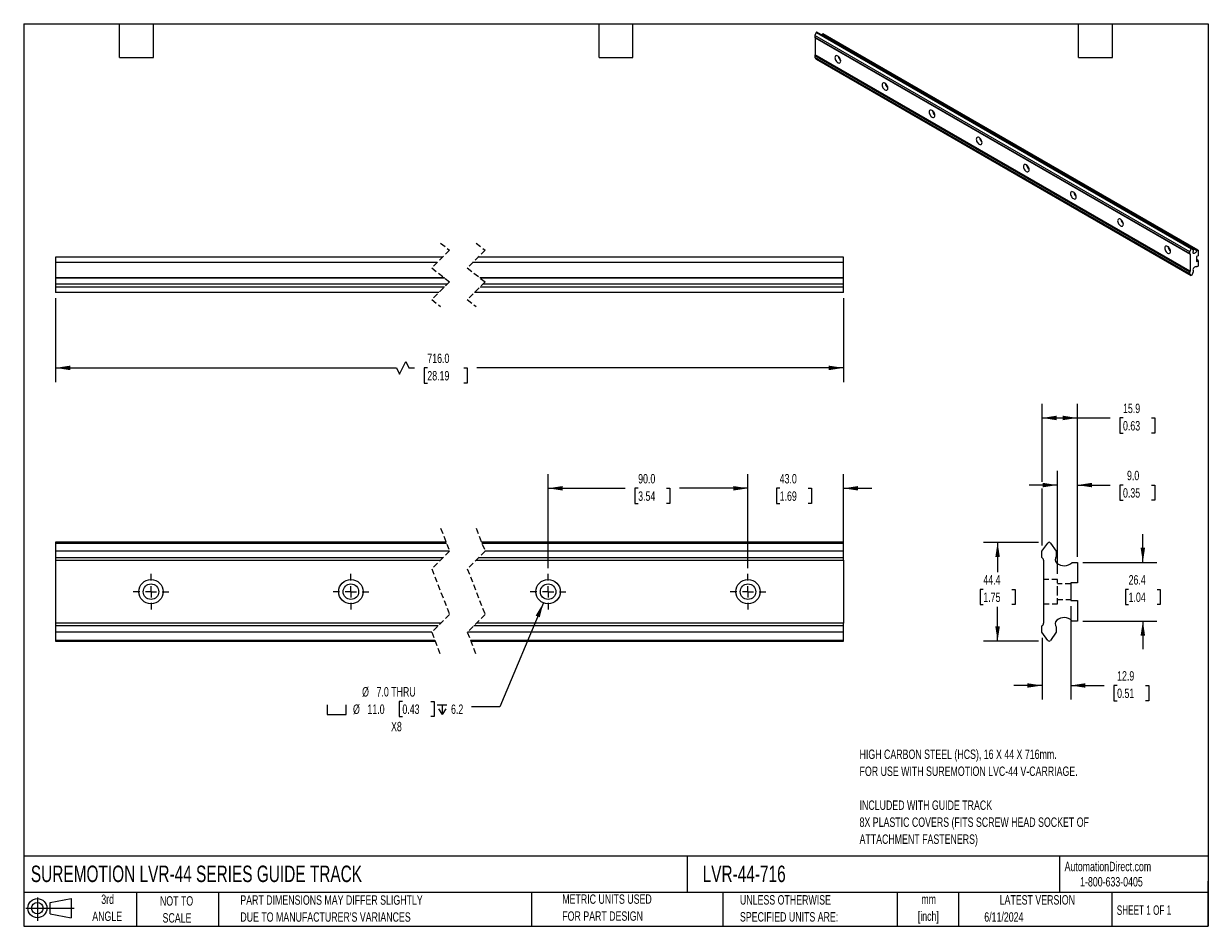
# Model space of a CAD drawing. Header units: millimetres. Extents: x 13 to 546, y 13 to 419.
import ezdxf

# ---------------------------------------------------------------- set-up
doc = ezdxf.new("R2010")
doc.units = ezdxf.units.MM
doc.header["$LTSCALE"] = 2
doc.linetypes.add('CENTERX2', pattern=[20.32, 12.7, -2.54, 2.54, -2.54])
doc.linetypes.add('HIDDEN', pattern=[1.905, 1.27, -0.635])
for name, color, linetype in [('CENTER', 40, 'CENTERX2'), ('HIDDEN', 102, 'HIDDEN'), ('SLD-DEFPOINTS', 7, 'Continuous')]:
    doc.layers.add(name, color=color, linetype=linetype)
doc.layers.add('DIMENSIONS', color=140, linetype='Continuous', lineweight=25)
doc.layers.add('TEXT', color=140, linetype='Continuous', lineweight=25)
doc.styles.add('SLDTEXTSTYLE0', font='TXT', dxfattribs={"width": 0.7})
doc.styles.add('SLDTEXTSTYLE1', font='TXT', dxfattribs={"width": 0.65})
doc.dimstyles.new('SLDDIMSTYLE0', dxfattribs={"dimtxt": 4.316016, "dimasz": 6.604, "dimexe": 0, "dimexo": 0.0625, "dimgap": 1.079004, "dimtad": 0, "dimtih": 1, "dimtoh": 1, "dimrnd": 1e-09, "dimzin": 4, "dimdsep": 46, "dimtxsty": 'SLDTEXTSTYLE0', "dimsah": 1, "dimcen": 0.09, "dimadec": 0, "dimazin": 1, "dimtfac": 1, "dimtmove": 0, "dimatfit": 0, "dimfxl": 0, "dimfrac": 2, "dimtolj": 1, "dimtzin": 12, "dimarcsym": 0})
doc.dimstyles.new('SLDDIMSTYLE1', dxfattribs={"dimtxt": 4.316016, "dimasz": 6.604, "dimexe": 0, "dimexo": 0.0625, "dimgap": 1.079004, "dimtad": 0, "dimtih": 1, "dimtoh": 1, "dimrnd": 1e-09, "dimzin": 4, "dimdsep": 46, "dimtxsty": 'SLDTEXTSTYLE0', "dimsah": 1, "dimcen": 0.09, "dimadec": 0, "dimazin": 1, "dimtfac": 1, "dimtofl": 0, "dimtmove": 0, "dimatfit": 3, "dimfxl": 0, "dimfrac": 2, "dimtolj": 1, "dimtzin": 12, "dimarcsym": 0})
doc.dimstyles.new('SLDDIMSTYLE2', dxfattribs={"dimtxt": 4.316016, "dimasz": 6.604, "dimexe": 0, "dimexo": 0.0625, "dimgap": 1.079004, "dimtad": 0, "dimtih": 1, "dimtoh": 1, "dimrnd": 1e-09, "dimzin": 4, "dimdsep": 46, "dimtxsty": 'SLDTEXTSTYLE0', "dimsah": 1, "dimcen": 0, "dimadec": 0, "dimazin": 1, "dimtfac": 1, "dimtofl": 0, "dimtmove": 0, "dimatfit": 3, "dimfxl": 0, "dimfrac": 2, "dimtolj": 1, "dimtzin": 12, "dimarcsym": 0})
doc.dimstyles.new('SLDDIMSTYLE3', dxfattribs={"dimtxt": 4.316016, "dimasz": 6.604, "dimexe": 0, "dimexo": 0.0625, "dimgap": 1.079004, "dimtad": 0, "dimtih": 1, "dimtoh": 1, "dimrnd": 1e-09, "dimzin": 12, "dimdsep": 46, "dimtxsty": 'SLDTEXTSTYLE0', "dimsah": 1, "dimcen": 0.09, "dimadec": 0, "dimazin": 3, "dimtfac": 1, "dimtmove": 0, "dimatfit": 0, "dimfxl": 0, "dimfrac": 2, "dimtolj": 1, "dimtzin": 12, "dimarcsym": 0})
doc.dimstyles.new('SLDDIMSTYLE4', dxfattribs={"dimtxt": 4.316016, "dimasz": 6.604, "dimexe": 0, "dimexo": 0.0625, "dimgap": 1.079004, "dimtad": 0, "dimtih": 1, "dimtoh": 1, "dimrnd": 1e-09, "dimzin": 12, "dimdsep": 46, "dimtxsty": 'SLDTEXTSTYLE0', "dimsah": 1, "dimcen": 0.09, "dimadec": 0, "dimazin": 3, "dimtfac": 1, "dimtofl": 0, "dimtmove": 0, "dimatfit": 3, "dimfxl": 0, "dimfrac": 2, "dimtolj": 1, "dimtzin": 12, "dimarcsym": 0})

# ---------------------------------------------------------------- blocks, each defined once
blk = doc.blocks.new('Block11')
at = {"color": 7, "linetype": 'Continuous', "lineweight": 18}
for p, q in [((0, 5.76), (21.75, 5.76)), ((5.18, 10.62), (5.18, 0)), ((10.96, 8.33), (20.35, 10.06)), ((10.96, 3.19), (10.96, 8.33)), ((20.35, 10.06), (20.35, 1.46)), ((10.96, 3.19), (20.35, 1.46))]:
    blk.add_line(p, q, dxfattribs=at)
for radius in [4.3, 2.57]:
    blk.add_circle((5.18, 5.76), radius, dxfattribs=at)
blk = doc.blocks.new('Block12')
at = {"layer": 'SLD-DEFPOINTS'}
blk.add_blockref('Block11', (0, 0), dxfattribs=at)
blk = doc.blocks.new('_D')
at = {"layer": 'DIMENSIONS'}
for p, q in [((338.83, 173.94), (338.83, 216.26)), ((381.83, 181.78), (381.83, 216.26)), ((338.83, 209.91), (326.13, 209.91)), ((353.1, 209.91), (351.65, 209.91)), ((351.65, 209.91), (351.65, 203.05)), ((365.93, 209.91), (367.38, 209.91)), ((367.38, 209.91), (367.38, 203.05)), ((381.83, 209.91), (394.53, 209.91)), ((351.65, 203.05), (353.1, 203.05)), ((367.38, 203.05), (365.93, 203.05))]:
    blk.add_line(p, q, dxfattribs=at)
for points in [[(338.83, 209.91), (332.23, 210.93), (332.23, 208.9)], [(381.83, 209.91), (388.44, 208.9), (388.44, 210.93)]]:
    blk.add_solid(points, dxfattribs=at)
at = {"layer": 'DIMENSIONS', "char_height": 4.233, "attachment_point": 1, "style": 'SLDTEXTSTYLE0'}
for s, insert in [('43.0', (353.1, 216.34)), ('1.69', (353.1, 208.51))]:
    blk.add_mtext(s, dxfattribs=dict(at, insert=insert))
blk = doc.blocks.new('_D_1')
at = {"layer": 'DIMENSIONS'}
for p, q in [((248.83, 173.94), (248.83, 216.26)), ((338.83, 173.94), (338.83, 216.26)), ((248.83, 209.91), (283.53, 209.91)), ((289.38, 209.91), (287.93, 209.91)), ((287.93, 209.91), (287.93, 203.05)), ((302.2, 209.91), (303.65, 209.91)), ((303.65, 209.91), (303.65, 203.05)), ((338.83, 209.91), (308.05, 209.91)), ((287.93, 203.05), (289.38, 203.05)), ((303.65, 203.05), (302.2, 203.05))]:
    blk.add_line(p, q, dxfattribs=at)
for points in [[(248.83, 209.91), (255.44, 208.9), (255.44, 210.93)], [(338.83, 209.91), (332.23, 210.93), (332.23, 208.9)]]:
    blk.add_solid(points, dxfattribs=at)
at = {"layer": 'DIMENSIONS', "char_height": 4.233, "attachment_point": 1, "style": 'SLDTEXTSTYLE0'}
for s, insert in [('90.0', (289.38, 216.34)), ('3.54', (289.38, 208.51))]:
    blk.add_mtext(s, dxfattribs=dict(at, insert=insert))
blk = doc.blocks.new('SW_SYMBOL_HOLE_SPOT')
at = {"layer": 'DIMENSIONS', "color": 0}
for p, q in [((0, 1750), (0, 150)), ((0, 150), (3200, 150)), ((3200, 150), (3200, 1750))]:
    blk.add_line(p, q, dxfattribs=at)
blk = doc.blocks.new('SW_SYMBOL_HOLE_DEPTH')
at = {"layer": 'DIMENSIONS', "color": 0}
for p, q in [((0, 1750), (1600, 1750)), ((200, 1110), (800, 150)), ((800, 1750), (800, 150)), ((1400, 1110), (800, 150))]:
    blk.add_line(p, q, dxfattribs=at)
blk = doc.blocks.new('_D_2')
at = {"layer": 'DIMENSIONS'}
for p, q in [((246.7, 158.29), (227.05, 111.51)), ((183.22, 113.98), (181.77, 113.98)), ((181.77, 113.98), (181.77, 107.12)), ((196.04, 113.98), (197.49, 113.98)), ((197.49, 113.98), (197.49, 107.12)), ((181.77, 107.12), (183.22, 107.12)), ((197.49, 107.12), (196.04, 107.12)), ((227.05, 111.51), (214.35, 111.51))]:
    blk.add_line(p, q, dxfattribs=at)
blk.add_solid([(246.7, 158.29), (243.21, 152.59), (245.08, 151.81)], dxfattribs=at)
at = {"layer": 'DIMENSIONS', "xscale": 0.002688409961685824, "yscale": 0.002688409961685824, "zscale": 0.002688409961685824}
for name, p in [('SW_SYMBOL_HOLE_SPOT', (149.32, 107.69)), ('SW_SYMBOL_HOLE_DEPTH', (198.94, 107.69))]:
    blk.add_blockref(name, p, dxfattribs=at)
at = {"layer": 'DIMENSIONS', "char_height": 4.233, "attachment_point": 1, "style": 'SLDTEXTSTYLE0'}
for s, insert in [('%%c', (165.08, 120.4)), ('7.0 THRU', (171.59, 120.4)), ('%%c', (160.98, 112.57)), ('11.0', (167.49, 112.57)), ('0.43', (183.22, 112.57)), ('6.2', (205.12, 112.57)), ('X8', (178.11, 104.75))]:
    blk.add_mtext(s, dxfattribs=dict(at, insert=insert))
blk = doc.blocks.new('SW_CENTERMARKSYMBOL_0')
at = {"layer": 'CENTER', "color": 0}
for p, q in [((0, 5.08), (0, 8.04)), ((-5.08, 0), (-8.04, 0)), ((0, 0), (-2.54, 0)), ((0, 0), (0, 2.54)), ((0, 0), (2.54, 0)), ((0, 0), (0, -2.54)), ((0, -5.08), (0, -8.04)), ((5.08, 0), (8.04, 0))]:
    blk.add_line(p, q, dxfattribs=at)
blk = doc.blocks.new('SW_CENTERMARKSYMBOL_1')
at = {"layer": 'CENTER', "color": 0}
for p, q in [((0, 5.08), (0, 8.04)), ((-5.08, 0), (-8.04, 0)), ((0, 0), (-2.54, 0)), ((0, 0), (0, 2.54)), ((0, 0), (2.54, 0)), ((0, 0), (0, -2.54)), ((5.08, 0), (8.04, 0)), ((0, -5.08), (0, -8.04))]:
    blk.add_line(p, q, dxfattribs=at)
blk = doc.blocks.new('SW_CENTERMARKSYMBOL_2')
at = {"layer": 'CENTER', "color": 0}
for p, q in [((0, 5.08), (0, 8.04)), ((-5.08, 0), (-8.04, 0)), ((0, 0), (-2.54, 0)), ((0, 0), (0, 2.54)), ((0, 0), (2.54, 0)), ((0, 0), (0, -2.54)), ((0, -5.08), (0, -8.04)), ((5.08, 0), (8.04, 0))]:
    blk.add_line(p, q, dxfattribs=at)
blk = doc.blocks.new('SW_CENTERMARKSYMBOL_3')
at = {"layer": 'CENTER', "color": 0}
for p, q in [((0, 5.08), (0, 8.04)), ((-5.08, 0), (-8.04, 0)), ((0, 0), (-2.54, 0)), ((0, 0), (0, 2.54)), ((0, 0), (2.54, 0)), ((0, 0), (0, -2.54)), ((5.08, 0), (8.04, 0)), ((0, -5.08), (0, -8.04))]:
    blk.add_line(p, q, dxfattribs=at)
blk = doc.blocks.new('_D_3')
at = {"layer": 'DIMENSIONS'}
for p, q in [((516.63, 176.56), (516.63, 189.26)), ((489.67, 176.56), (522.98, 176.56)), ((510.21, 164.38), (508.76, 164.38)), ((508.76, 164.38), (508.76, 157.52)), ((523.04, 164.38), (524.49, 164.38)), ((524.49, 164.38), (524.49, 157.52)), ((508.76, 157.52), (510.21, 157.52)), ((524.49, 157.52), (523.04, 157.52)), ((489.67, 150.16), (522.98, 150.16)), ((516.63, 150.16), (516.63, 137.46))]:
    blk.add_line(p, q, dxfattribs=at)
for points in [[(516.63, 176.56), (517.64, 183.16), (515.61, 183.16)], [(516.63, 150.16), (515.61, 143.55), (517.64, 143.55)]]:
    blk.add_solid(points, dxfattribs=at)
at = {"layer": 'DIMENSIONS', "char_height": 4.233, "attachment_point": 1, "style": 'SLDTEXTSTYLE0'}
for s, insert in [('26.4', (510.21, 170.81)), ('1.04', (510.21, 162.98))]:
    blk.add_mtext(s, dxfattribs=dict(at, insert=insert))
blk = doc.blocks.new('_D_4')
at = {"layer": 'DIMENSIONS'}
for p, q in [((471.22, 212.89), (471.22, 247.93)), ((487.13, 179.1), (487.13, 247.93)), ((471.22, 241.58), (487.13, 241.58)), ((487.13, 241.58), (501.84, 241.58)), ((507.69, 241.58), (506.24, 241.58)), ((506.24, 241.58), (506.24, 234.72)), ((520.52, 241.58), (521.97, 241.58)), ((521.97, 241.58), (521.97, 234.72)), ((506.24, 234.72), (507.69, 234.72)), ((521.97, 234.72), (520.52, 234.72)), ((471.22, 184.1), (471.22, 209.84))]:
    blk.add_line(p, q, dxfattribs=at)
for points in [[(471.22, 241.58), (477.82, 240.57), (477.82, 242.6)], [(487.13, 241.58), (480.52, 242.6), (480.52, 240.57)]]:
    blk.add_solid(points, dxfattribs=at)
at = {"layer": 'DIMENSIONS', "char_height": 4.233, "attachment_point": 1, "style": 'SLDTEXTSTYLE0'}
for s, insert in [('15.9', (507.69, 248.01)), ('0.63', (507.69, 240.18))]:
    blk.add_mtext(s, dxfattribs=dict(at, insert=insert))
blk = doc.blocks.new('_D_5')
at = {"layer": 'DIMENSIONS'}
for p, q in [((484.13, 156.82), (484.13, 114.78)), ((471.22, 142.61), (471.22, 114.78)), ((471.22, 121.13), (458.52, 121.13)), ((484.13, 121.13), (499.19, 121.13)), ((505.04, 121.13), (503.59, 121.13)), ((503.59, 121.13), (503.59, 114.27)), ((517.87, 121.13), (519.32, 121.13)), ((519.32, 121.13), (519.32, 114.27)), ((503.59, 114.27), (505.04, 114.27)), ((519.32, 114.27), (517.87, 114.27))]:
    blk.add_line(p, q, dxfattribs=at)
for points in [[(471.22, 121.13), (464.61, 122.15), (464.61, 120.12)], [(484.13, 121.13), (490.73, 120.12), (490.73, 122.15)]]:
    blk.add_solid(points, dxfattribs=at)
at = {"layer": 'DIMENSIONS', "char_height": 4.233, "attachment_point": 1, "style": 'SLDTEXTSTYLE0'}
for s, insert in [('12.9', (505.04, 127.56)), ('0.51', (505.04, 119.73))]:
    blk.add_mtext(s, dxfattribs=dict(at, insert=insert))
blk = doc.blocks.new('_D_6')
at = {"layer": 'DIMENSIONS'}
for p, q in [((469.69, 185.58), (444.87, 185.58)), ((451.22, 185.58), (451.22, 172.21)), ((444.8, 164.38), (443.35, 164.38)), ((443.35, 164.38), (443.35, 157.52)), ((457.63, 164.38), (459.08, 164.38)), ((459.08, 164.38), (459.08, 157.52)), ((443.35, 157.52), (444.8, 157.52)), ((451.22, 141.13), (451.22, 156.56)), ((459.08, 157.52), (457.63, 157.52)), ((469.69, 141.13), (444.87, 141.13))]:
    blk.add_line(p, q, dxfattribs=at)
for points in [[(451.22, 185.58), (450.2, 178.98), (452.23, 178.98)], [(451.22, 141.13), (452.23, 147.74), (450.2, 147.74)]]:
    blk.add_solid(points, dxfattribs=at)
at = {"layer": 'DIMENSIONS', "char_height": 4.233, "attachment_point": 1, "style": 'SLDTEXTSTYLE0'}
for s, insert in [('44.4', (444.8, 170.81)), ('1.75', (444.8, 162.98))]:
    blk.add_mtext(s, dxfattribs=dict(at, insert=insert))
blk = doc.blocks.new('_D_7')
at = {"layer": 'DIMENSIONS'}
for p, q in [((478.13, 171.4), (478.13, 217.71)), ((487.13, 179.1), (487.13, 217.71)), ((478.13, 211.36), (465.43, 211.36)), ((487.13, 211.36), (501.84, 211.36)), ((507.69, 211.36), (506.24, 211.36)), ((506.24, 211.36), (506.24, 204.5)), ((520.52, 211.36), (521.97, 211.36)), ((521.97, 211.36), (521.97, 204.5)), ((506.24, 204.5), (507.69, 204.5)), ((521.97, 204.5), (520.52, 204.5))]:
    blk.add_line(p, q, dxfattribs=at)
for points in [[(478.13, 211.36), (471.52, 212.38), (471.52, 210.35)], [(487.13, 211.36), (493.73, 210.35), (493.73, 212.38)]]:
    blk.add_solid(points, dxfattribs=at)
at = {"layer": 'DIMENSIONS', "char_height": 4.233, "attachment_point": 1, "style": 'SLDTEXTSTYLE0'}
for s, insert in [('9.0', (509.49, 217.79)), ('0.35', (507.69, 209.96))]:
    blk.add_mtext(s, dxfattribs=dict(at, insert=insert))
blk = doc.blocks.new('_D_8')
at = {"layer": 'DIMENSIONS'}
for p, q in [((27.03, 295.51), (27.03, 257.77)), ((381.83, 295.51), (381.83, 257.77)), ((181.94, 261.3), (184.77, 266.95)), ((184.77, 266.95), (186.18, 264.12)), ((27.03, 264.12), (180.53, 264.12)), ((180.53, 264.12), (181.94, 261.3)), ((186.18, 264.12), (188.6, 264.12)), ((194.45, 264.12), (193, 264.12)), ((193, 264.12), (193, 257.26)), ((210.87, 264.12), (212.32, 264.12)), ((212.32, 264.12), (212.32, 257.26)), ((381.83, 264.12), (216.72, 264.12)), ((193, 257.26), (194.45, 257.26)), ((212.32, 257.26), (210.87, 257.26))]:
    blk.add_line(p, q, dxfattribs=at)
for points in [[(27.03, 264.12), (33.63, 263.11), (33.63, 265.14)], [(381.83, 264.12), (375.23, 265.14), (375.23, 263.11)]]:
    blk.add_solid(points, dxfattribs=at)
at = {"layer": 'DIMENSIONS', "char_height": 4.233, "attachment_point": 1, "style": 'SLDTEXTSTYLE0'}
for s, insert in [('716.0', (194.45, 270.55)), ('28.19', (194.45, 262.72))]:
    blk.add_mtext(s, dxfattribs=dict(at, insert=insert))

msp = doc.modelspace()

# ---------------------------------------------------------------- linework, layer by layer
for p, q in [((369.588, 415.117), (368.978, 413.759)), ((537.741, 316.334), (368.978, 413.759)), ((368.978, 413.759), (368.978, 412.998)), ((368.978, 412.998), (537.741, 315.573)), ((369.145, 412.747), (537.908, 315.323)), ((369.145, 412.747), (369.145, 405.053)), ((369.588, 415.117), (538.35, 317.692)), ((538.624, 317.877), (369.861, 415.302)), ((372.162, 414.235), (372.044, 414.042)), ((372.728, 414.561), (372.162, 414.235)), ((540.925, 316.81), (372.162, 414.235)), ((541.491, 317.137), (372.728, 414.561)), ((537.741, 307.185), (368.978, 404.609)), ((368.978, 404.609), (368.978, 403.848)), ((537.741, 306.424), (368.978, 403.848)), ((368.978, 403.848), (369.588, 403.195)), ((537.908, 307.628), (369.145, 405.053)), ((538.35, 305.77), (369.588, 403.195)), ((369.588, 403.195), (369.608, 403.179)), ((369.608, 403.179), (538.37, 305.754)), ((537.741, 316.334), (538.35, 317.692)), ((537.741, 315.573), (537.741, 316.334)), ((537.908, 315.323), (537.908, 307.628)), ((538.644, 317.861), (539.256, 317.205)), ((539.256, 317.205), (539.256, 316.577)), ((539.308, 315.793), (539.259, 315.822)), ((540.925, 316.81), (541.491, 317.137)), ((541.491, 317.137), (541.491, 314.632)), ((201.244, 313.96), (27.028, 313.96)), ((27.028, 313.96), (27.028, 311.56)), ((198.844, 311.56), (27.028, 311.56)), ((27.028, 311.56), (27.028, 304.702)), ((381.832, 311.56), (214.844, 311.56)), ((381.832, 313.96), (217.244, 313.96)), ((381.832, 311.56), (381.832, 313.96)), ((381.832, 304.702), (381.832, 311.56)), ((541.491, 314.632), (540.783, 314.224)), ((540.783, 314.224), (540.783, 312.047)), ((541.491, 312.455), (540.783, 312.863)), ((540.783, 312.047), (541.491, 312.455)), ((540.925, 309.624), (540.892, 309.644)), ((541.491, 309.951), (540.925, 309.624)), ((541.491, 312.455), (541.491, 309.951)), ((202.094, 304.702), (27.028, 304.702)), ((27.028, 304.702), (27.028, 304.48)), ((202.376, 304.48), (27.028, 304.48)), ((27.028, 304.48), (27.028, 301.882)), ((381.832, 304.702), (218.094, 304.702)), ((381.832, 304.48), (218.376, 304.48)), ((381.832, 304.48), (381.832, 304.702)), ((381.832, 301.882), (381.832, 304.48)), ((537.741, 306.424), (537.741, 307.185)), ((538.35, 305.77), (537.741, 306.424)), ((539.256, 307.302), (538.644, 305.939)), ((539.256, 307.931), (539.256, 307.302)), ((203.471, 301.882), (27.028, 301.882)), ((27.028, 301.882), (27.028, 300.637)), ((27.028, 300.637), (202.226, 300.637)), ((27.028, 300.637), (27.028, 298.05)), ((218.226, 300.637), (381.832, 300.637)), ((381.832, 301.882), (219.471, 301.882)), ((381.832, 300.637), (381.832, 301.882)), ((381.832, 298.05), (381.832, 300.637)), ((199.639, 298.05), (27.028, 298.05)), ((381.832, 298.05), (215.639, 298.05)), ((202.91, 185.584), (27.028, 185.584)), ((27.028, 185.584), (27.028, 185.26)), ((27.028, 185.26), (203.036, 185.26)), ((27.028, 185.26), (27.028, 181.565)), ((204.359, 181.565), (27.028, 181.565)), ((27.028, 181.565), (27.028, 178.769)), ((381.832, 185.584), (218.91, 185.584)), ((219.036, 185.26), (381.832, 185.26)), ((381.832, 181.565), (220.359, 181.565)), ((381.832, 185.26), (381.832, 185.584)), ((381.832, 181.565), (381.832, 185.26)), ((381.832, 178.769), (381.832, 181.565)), ((471.216, 181.565), (473.804, 185.26)), ((471.216, 178.769), (471.216, 181.565)), ((475.049, 185.26), (477.646, 181.55)), ((477.646, 181.55), (477.646, 179.242)), ((27.028, 178.769), (201.564, 178.769)), ((27.028, 178.769), (27.028, 177.494)), ((27.028, 177.494), (200.289, 177.494)), ((27.028, 177.494), (27.028, 149.224)), ((216.289, 177.494), (381.832, 177.494)), ((217.564, 178.769), (381.832, 178.769)), ((381.832, 177.494), (381.832, 178.769)), ((381.832, 177.494), (381.832, 149.224)), ((471.926, 177.494), (471.926, 149.224)), ((484.727, 176.559), (487.126, 176.559)), ((487.126, 176.559), (487.126, 167.359)), ((487.126, 167.359), (484.126, 167.359)), ((484.126, 167.359), (484.126, 159.359)), ((484.126, 159.359), (487.126, 159.359)), ((487.126, 159.359), (487.126, 150.159)), ((487.126, 150.159), (484.727, 150.159)), ((200.594, 149.224), (27.028, 149.224)), ((27.028, 149.224), (27.028, 147.949)), ((199.319, 147.949), (27.028, 147.949)), ((27.028, 147.949), (27.028, 145.153)), ((196.523, 145.153), (27.028, 145.153)), ((27.028, 145.153), (27.028, 141.458)), ((381.832, 145.153), (212.523, 145.153)), ((381.832, 147.949), (215.319, 147.949)), ((381.832, 149.224), (216.594, 149.224)), ((381.832, 147.949), (381.832, 149.224)), ((381.832, 145.153), (381.832, 147.949)), ((381.832, 141.458), (381.832, 145.153)), ((471.216, 145.153), (471.216, 147.949)), ((473.804, 141.458), (471.216, 145.153)), ((477.646, 145.168), (475.049, 141.458)), ((477.646, 147.476), (477.646, 145.168)), ((197.846, 141.458), (27.028, 141.458)), ((27.028, 141.458), (27.028, 141.134)), ((27.028, 141.134), (197.972, 141.134)), ((381.832, 141.458), (213.846, 141.458)), ((213.972, 141.134), (381.832, 141.134)), ((381.832, 141.134), (381.832, 141.458))]:
    msp.add_line(p, q)
at = {"color": 7, "linetype": 'HIDDEN', "lineweight": 18}
for p, q in [((200.441, 320.31), (204.441, 317.157)), ((216.441, 320.31), (220.441, 317.157)), ((204.441, 317.157), (196.441, 309.157)), ((220.441, 317.157), (212.441, 309.157)), ((196.441, 309.157), (204.441, 302.852)), ((212.441, 309.157), (220.441, 302.852)), ((204.441, 302.852), (196.441, 294.852)), ((220.441, 302.852), (212.441, 294.852)), ((196.441, 294.852), (200.441, 291.7)), ((212.441, 294.852), (216.441, 291.7)), ((200.441, 191.934), (204.441, 181.646)), ((216.441, 191.934), (220.441, 181.646)), ((204.441, 181.646), (196.441, 173.646)), ((220.441, 181.646), (212.441, 173.646)), ((196.441, 173.646), (204.441, 153.071)), ((212.441, 173.646), (220.441, 153.071)), ((204.441, 153.071), (196.441, 145.071)), ((220.441, 153.071), (212.441, 145.071)), ((196.441, 145.071), (200.441, 134.784)), ((212.441, 145.071), (216.441, 134.784))]:
    msp.add_line(p, q, dxfattribs=at)
at = {"flags": 128}
for points in [[(369.861, 415.302), (369.852, 415.306), (369.817, 415.314), (369.777, 415.308), (369.734, 415.29), (369.692, 415.259), (369.652, 415.218), (369.616, 415.17), (369.588, 415.117)], [(380.577, 402.301), (380.532, 402.714), (380.403, 403.15), (380.197, 403.579), (379.928, 403.972), (379.616, 404.302), (379.28, 404.546), (378.945, 404.689), (378.632, 404.72), (378.364, 404.637), (378.158, 404.446), (378.028, 404.16), (377.984, 403.798), (378.028, 403.385), (378.158, 402.949), (378.364, 402.52), (378.632, 402.127), (378.945, 401.797), (379.28, 401.552), (379.616, 401.41), (379.928, 401.379), (380.197, 401.462), (380.403, 401.653), (380.532, 401.939), (380.577, 402.301)], [(380.347, 403.284), (380.183, 403.515), (380.017, 403.856)], [(401.79, 390.055), (401.746, 390.468), (401.616, 390.904), (401.41, 391.333), (401.142, 391.725), (400.829, 392.055), (400.493, 392.3), (400.158, 392.443), (399.845, 392.474), (399.577, 392.391), (399.371, 392.2), (399.241, 391.913), (399.197, 391.552), (399.241, 391.139), (399.371, 390.703), (399.577, 390.274), (399.845, 389.881), (400.158, 389.551), (400.493, 389.306), (400.829, 389.163), (401.142, 389.133), (401.41, 389.215), (401.616, 389.407), (401.746, 389.693), (401.79, 390.055)], [(401.56, 391.038), (401.396, 391.268), (401.23, 391.609)], [(423.003, 377.809), (422.959, 378.222), (422.829, 378.657), (422.623, 379.086), (422.355, 379.479), (422.042, 379.809), (421.707, 380.054), (421.371, 380.197), (421.058, 380.228), (420.79, 380.145), (420.584, 379.954), (420.454, 379.667), (420.41, 379.305), (420.454, 378.892), (420.584, 378.457), (420.79, 378.028), (421.058, 377.635), (421.371, 377.305), (421.707, 377.06), (422.042, 376.917), (422.355, 376.886), (422.623, 376.969), (422.829, 377.16), (422.959, 377.447), (423.003, 377.809)], [(422.773, 378.792), (422.609, 379.022), (422.443, 379.363)], [(444.216, 365.563), (444.172, 365.975), (444.043, 366.411), (443.837, 366.84), (443.568, 367.233), (443.255, 367.563), (442.92, 367.808), (442.584, 367.951), (442.272, 367.982), (442.003, 367.899), (441.797, 367.708), (441.668, 367.421), (441.623, 367.059), (441.668, 366.646), (441.797, 366.211), (442.003, 365.782), (442.272, 365.389), (442.584, 365.059), (442.92, 364.814), (443.255, 364.671), (443.568, 364.64), (443.837, 364.723), (444.043, 364.914), (444.172, 365.201), (444.216, 365.563)], [(443.987, 366.546), (443.822, 366.776), (443.657, 367.117)], [(465.429, 353.316), (465.385, 353.729), (465.256, 354.165), (465.05, 354.594), (464.781, 354.987), (464.469, 355.317), (464.133, 355.562), (463.798, 355.704), (463.485, 355.735), (463.216, 355.653), (463.01, 355.461), (462.881, 355.175), (462.837, 354.813), (462.881, 354.4), (463.01, 353.964), (463.216, 353.535), (463.485, 353.143), (463.798, 352.813), (464.133, 352.568), (464.469, 352.425), (464.781, 352.394), (465.05, 352.477), (465.256, 352.668), (465.385, 352.954), (465.429, 353.316)], [(465.2, 354.3), (465.036, 354.53), (464.87, 354.871)], [(486.643, 341.07), (486.598, 341.483), (486.469, 341.919), (486.263, 342.348), (485.994, 342.741), (485.682, 343.071), (485.346, 343.316), (485.011, 343.458), (484.698, 343.489), (484.43, 343.406), (484.224, 343.215), (484.094, 342.929), (484.05, 342.567), (484.094, 342.154), (484.224, 341.718), (484.43, 341.289), (484.698, 340.896), (485.011, 340.566), (485.346, 340.322), (485.682, 340.179), (485.994, 340.148), (486.263, 340.231), (486.469, 340.422), (486.598, 340.708), (486.643, 341.07)], [(486.413, 342.054), (486.249, 342.284), (486.083, 342.625)], [(507.856, 328.824), (507.812, 329.237), (507.682, 329.673), (507.476, 330.102), (507.208, 330.495), (506.895, 330.825), (506.559, 331.07), (506.224, 331.212), (505.911, 331.243), (505.643, 331.16), (505.437, 330.969), (505.307, 330.683), (505.263, 330.321), (505.307, 329.908), (505.437, 329.472), (505.643, 329.043), (505.911, 328.65), (506.224, 328.32), (506.559, 328.076), (506.895, 327.933), (507.208, 327.902), (507.476, 327.985), (507.682, 328.176), (507.812, 328.462), (507.856, 328.824)], [(507.626, 329.807), (507.462, 330.038), (507.296, 330.379)], [(529.069, 316.578), (529.025, 316.991), (528.895, 317.427), (528.689, 317.856), (528.421, 318.249), (528.108, 318.579), (527.773, 318.823), (527.437, 318.966), (527.124, 318.997), (526.856, 318.914), (526.65, 318.723), (526.52, 318.437), (526.476, 318.075), (526.52, 317.662), (526.65, 317.226), (526.856, 316.797), (527.124, 316.404), (527.437, 316.074), (527.773, 315.829), (528.108, 315.687), (528.421, 315.656), (528.689, 315.739), (528.895, 315.93), (529.025, 316.216), (529.069, 316.578)], [(528.839, 317.561), (528.675, 317.792), (528.51, 318.133)], [(538.35, 317.692), (538.379, 317.745), (538.414, 317.794), (538.455, 317.834), (538.497, 317.865), (538.54, 317.884), (538.58, 317.889), (538.615, 317.882), (538.644, 317.861)], [(539.256, 316.577), (539.2, 316.452), (539.161, 316.326), (539.14, 316.203), (539.137, 316.089), (539.154, 315.987), (539.189, 315.902), (539.241, 315.836), (539.308, 315.793)], [(539.308, 315.793), (539.49, 315.748), (539.692, 315.758), (539.909, 315.821), (540.131, 315.937), (540.352, 316.1), (540.563, 316.305), (540.756, 316.545), (540.925, 316.81)], [(540.925, 309.624), (540.756, 309.695), (540.563, 309.711), (540.352, 309.673), (540.131, 309.581), (539.909, 309.44), (539.692, 309.254), (539.49, 309.029), (539.308, 308.775)], [(538.644, 305.939), (538.615, 305.886), (538.58, 305.838), (538.54, 305.797), (538.497, 305.766), (538.455, 305.748), (538.414, 305.742), (538.379, 305.75), (538.35, 305.77)]]:
    msp.add_lwpolyline(points, dxfattribs=at)
for centre, radius in [((70.028, 163.359), 5.5), ((70.028, 163.359), 3.5), ((160.028, 163.359), 5.5), ((160.028, 163.359), 3.5), ((248.832, 163.359), 5.5), ((248.832, 163.359), 3.5), ((338.832, 163.359), 5.5), ((338.832, 163.359), 3.5)]:
    msp.add_circle(centre, radius)
for centre, radius, start, end in [((368.849, 412.762), 0.297, 357.17129, 34.91169), ((368.382, 405.087), 0.763, 321.24188, 357.42579), ((382.307, 404.797), 2.873, 187.32977, 232.66486), ((403.52, 392.55), 2.873, 187.32977, 232.66486), ((424.733, 380.304), 2.873, 187.32977, 232.66486), ((445.946, 368.058), 2.873, 187.32977, 232.66486), ((467.16, 355.812), 2.873, 187.32977, 232.66486), ((488.373, 343.566), 2.873, 187.32977, 232.66486), ((509.586, 331.32), 2.873, 187.32977, 232.66486), ((530.799, 319.074), 2.873, 187.32977, 232.66486), ((537.688, 315.357), 0.222, 351.12811, 76.37273), ((537.145, 307.663), 0.763, 321.24188, 357.42579), ((539.823, 308.319), 0.687, 138.45997, 214.43271), ((474.426, 184.824), 0.76, 35, 145), ((470.426, 177.494), 1.5, 0, 58.21949), ((479.266, 177.859), 2.13, 139.51389, 228.99383), ((481.136, 180.01), 4.98, 228.99383, 316.13863), ((479.266, 148.859), 2.13, 131.00617, 220.48611), ((481.136, 146.708), 4.98, 43.86137, 131.00617), ((470.426, 149.224), 1.5, 301.78051, 0), ((474.426, 141.894), 0.76, 215, 325)]:
    msp.add_arc(centre, radius, start, end)
at = {"layer": 'HIDDEN'}
for p, q in [((478.126, 168.859), (471.926, 168.859)), ((478.126, 163.359), (478.126, 168.859)), ((484.126, 166.859), (478.126, 166.859)), ((478.126, 157.859), (478.126, 163.359)), ((471.926, 157.859), (478.126, 157.859)), ((478.126, 159.859), (484.126, 159.859))]:
    msp.add_line(p, q, dxfattribs=at)
at = {"layer": 'TEXT'}
for p, q in [((12.7, 419.1), (546.1, 419.1)), ((12.7, 419.1), (12.7, 12.7)), ((55.88, 403.86), (55.88, 419.1)), ((71.12, 403.86), (71.12, 419.1)), ((271.78, 403.86), (271.78, 419.1)), ((287.02, 403.86), (287.02, 419.1)), ((487.68, 403.86), (487.68, 419.1)), ((502.92, 403.86), (502.92, 419.1)), ((546.1, 419.1), (546.1, 12.7)), ((55.88, 403.86), (71.12, 403.86)), ((271.78, 403.86), (287.02, 403.86)), ((487.68, 403.86), (502.92, 403.86)), ((546.1, 44.252), (12.7, 44.252)), ((311.518, 44.252), (311.518, 27.94)), ((479.151, 44.252), (479.151, 27.94)), ((546.1, 12.7), (546.1, 33.02)), ((546.1, 27.94), (12.7, 27.94)), ((63.5, 27.94), (63.5, 12.7)), ((100.423, 27.94), (100.423, 12.7)), ((241.293, 27.94), (241.293, 12.7)), ((327.56, 27.94), (327.56, 12.7)), ((406.049, 27.94), (406.049, 12.7)), ((433.624, 27.94), (433.624, 12.7)), ((502.697, 27.94), (502.697, 12.7)), ((12.7, 12.7), (546.1, 12.7))]:
    msp.add_line(p, q, dxfattribs=at)

# ---------------------------------------------------------------- block references
at = {"layer": 'CENTER'}
for name, p in [('SW_CENTERMARKSYMBOL_2', (70.028, 163.359)), ('SW_CENTERMARKSYMBOL_1', (160.028, 163.359)), ('SW_CENTERMARKSYMBOL_0', (248.832, 163.359)), ('SW_CENTERMARKSYMBOL_3', (338.832, 163.359))]:
    msp.add_blockref(name, p, dxfattribs=at)
at = {"layer": 'SLD-DEFPOINTS'}
msp.add_blockref('Block12', (13.676, 15.108), dxfattribs=at)

# ---------------------------------------------------------------- texts
at = {"layer": 'TEXT'}
for s, insert, char_height, attachment_point, style in [('HIGH CARBON STEEL (HCS), 16 X 44 X 716mm.', (389.071, 92.284), 4.23333, 1, 'SLDTEXTSTYLE0'), ('FOR USE WITH SUREMOTION LVC-44 V-CARRIAGE.', (389.071, 84.64), 4.23333, 1, 'SLDTEXTSTYLE0'), ('INCLUDED WITH GUIDE TRACK', (389.071, 69.351), 4.23333, 1, 'SLDTEXTSTYLE0'), ('8X PLASTIC COVERS (FITS SCREW HEAD SOCKET OF', (389.071, 61.706), 4.23333, 1, 'SLDTEXTSTYLE0'), ('ATTACHMENT FASTENERS)', (389.071, 54.062), 4.23333, 1, 'SLDTEXTSTYLE0'), ('SUREMOTION LVR-44 SERIES GUIDE TRACK', (15.931, 40.03), 7.40833, 1, 'SLDTEXTSTYLE0'), ('LVR-44-716', (318.415, 40.03), 7.4083, 1, 'SLDTEXTSTYLE0'), ('AutomationDirect.com', (481.39, 41.753), 4.23333, 1, 'SLDTEXTSTYLE0'), ('1-800-633-0405', (488.383, 34.874), 4.23333, 1, 'SLDTEXTSTYLE0'), ('3rd', (50.493, 27.001), 4.2333, 2, 'SLDTEXTSTYLE0'), ('PART DIMENSIONS MAY DIFFER SLIGHTLY', (110.239, 26.642), 4.23333, 1, 'SLDTEXTSTYLE0'), ('METRIC UNITS USED', (255.209, 27.072), 4.23333, 1, 'SLDTEXTSTYLE0'), ('UNLESS OTHERWISE', (335.216, 26.723), 4.23333, 1, 'SLDTEXTSTYLE0'), ('LATEST VERSION', (469.104, 26.728), 4.23333, 2, 'SLDTEXTSTYLE0'), ('NOT TO', (81.537, 26.252), 4.2333, 2, 'SLDTEXTSTYLE0'), ('mm', (420.198, 27.038), 4.2333, 2, 'SLDTEXTSTYLE0'), ('SHEET 1 OF 1', (504.883, 22.103), 4.23333, 1, 'SLDTEXTSTYLE1'), ('ANGLE', (50.298, 19.357), 4.2333, 2, 'SLDTEXTSTYLE0'), ('SCALE', (81.729, 18.608), 4.2333, 2, 'SLDTEXTSTYLE0'), ("DUE TO MANUFACTURER'S VARIANCES", (110.239, 18.997), 4.23333, 1, 'SLDTEXTSTYLE0'), ('FOR PART DESIGN', (255.209, 19.428), 4.23333, 1, 'SLDTEXTSTYLE0'), ('SPECIFIED UNITS ARE:', (335.216, 19.078), 4.23333, 1, 'SLDTEXTSTYLE0'), ('[inch]', (420.03, 19.394), 4.2333, 2, 'SLDTEXTSTYLE0'), ('6/11/2024', (445.226, 19.017), 4.2333, 1, 'SLDTEXTSTYLE0')]:
    msp.add_mtext(s, dxfattribs=dict(at, insert=insert, char_height=char_height, attachment_point=attachment_point, style=style))

# ---------------------------------------------------------------- dimensions: what is measured, and where the dimension line sits
at = {"layer": 'DIMENSIONS'}
dim = msp.add_linear_dim(base=(27.028, 264.124), p1=(381.832, 298.05), p2=(27.028, 298.05), text='716.0', dimstyle='SLDDIMSTYLE1', dxfattribs=at)
dim.commit()
dim.dimension.update_dxf_attribs({"geometry": '_D_8', "text_midpoint": (202.661, 264.124), "dimtype": 160})
for base, p1, p2, dimstyle, picture, middle in [((471.216, 241.584), (487.126, 176.559), (471.216, 181.565), 'SLDDIMSTYLE4', '_D_4', (514.105, 241.584)), ((248.832, 209.912), (338.832, 171.399), (248.832, 171.399), 'SLDDIMSTYLE1', '_D_1', (295.791, 209.912)), ((338.832, 209.912), (381.832, 179.242), (338.832, 171.399), 'SLDDIMSTYLE0', '_D', (359.514, 209.912)), ((487.126, 211.363), (478.126, 168.859), (487.126, 176.559), 'SLDDIMSTYLE0', '_D_7', (514.105, 211.363)), ((471.216, 121.134), (484.126, 159.359), (471.216, 145.153), 'SLDDIMSTYLE3', '_D_5', (511.456, 121.134))]:
    dim = msp.add_linear_dim(base=base, p1=p1, p2=p2, dimstyle=dimstyle, dxfattribs=at)
    dim.commit()
    dim.dimension.update_dxf_attribs({"geometry": picture, "text_midpoint": middle, "dimtype": 160})
for base, p1, p2, dimstyle, picture, middle in [((516.626, 150.159), (487.126, 176.559), (487.126, 150.159), 'SLDDIMSTYLE3', '_D_3', (516.626, 164.384)), ((451.216, 141.134), (474.426, 185.584), (474.426, 141.134), 'SLDDIMSTYLE4', '_D_6', (451.216, 164.384))]:
    dim = msp.add_linear_dim(base=base, p1=p1, p2=p2, angle=90, dimstyle=dimstyle, dxfattribs=at)
    dim.commit()
    dim.dimension.update_dxf_attribs({"geometry": picture, "text_midpoint": middle, "dimtype": 160})
dim = msp.add_diameter_dim_2p(p1=(250.962, 168.43), p2=(246.701, 158.288), text='%%c7.0 THRU\\P{\\fGDT;v}<>{\\fGDT;x}6.2\\PX8', dimstyle='SLDDIMSTYLE2', dxfattribs=at)
dim.commit()
dim.dimension.update_dxf_attribs({"geometry": '_D_2', "text_midpoint": (181.833, 110.548), "dimtype": 163})

doc.saveas('drawing.dxf')
